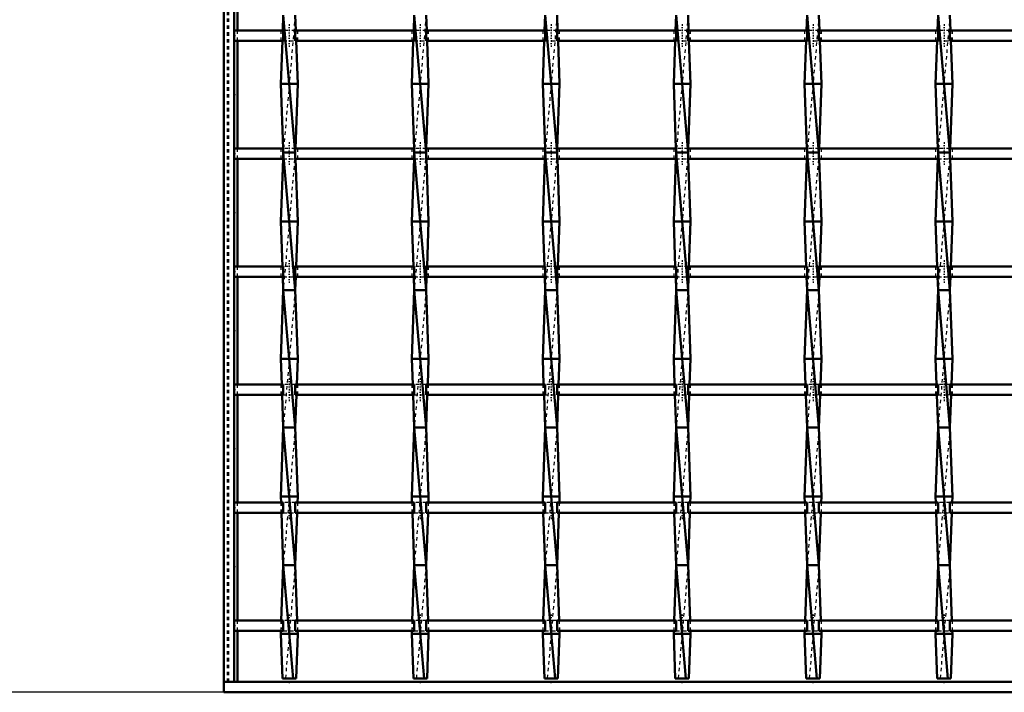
# Model space of a CAD drawing. Header units: millimetres. Extents: x -746 to 532, y -500 to 878.
# Tile 2 of 16: x -459 to -173, y -500 to -304. Entities that reach past the tile are written whole.
import ezdxf

# ---------------------------------------------------------------- set-up
doc = ezdxf.new("R2010")
doc.units = ezdxf.units.MM
doc.linetypes.add('Center', pattern=[1.5, 0.45, -0.5, 0.05, -0.5])
doc.linetypes.add('Dashed', pattern=[2, 1, -1])
for name, color, linetype, lineweight in [('2d ConnectionPoints', 7, 'Continuous', 50), ('AM_0', 7, 'Continuous', 50), ('AM_5', 3, 'Continuous', 25), ('AM_7', 7, 'Center', 25), ('AM_9', 6, 'Dashed', 25)]:
    doc.layers.add(name, color=color, linetype=linetype, lineweight=lineweight)
doc.dimstyles.new('ISO-25', dxfattribs={"dimtxt": 2.5, "dimasz": 2.5, "dimexe": 1.25, "dimexo": 0.625, "dimtad": 1, "dimtxsty": 'Standard', "dimcen": 2.5, "dimadec": 0, "dimazin": 0, "dimtfac": 1, "dimtmove": 0, "dimatfit": 3, "dimfxl": 1, "dimarcsym": 0})

# ---------------------------------------------------------------- blocks, each defined once
blk = doc.blocks.new('2_znjogs71mm8ibm2pvba9pefrq________0_in_LSSP3303438311800100035010_4')
at = {"layer": 'AM_0'}
for p, q in [((-400, -497), (-400, -500)), ((400, -497), (-400, -497)), ((400, -500), (-400, -500))]:
    blk.add_line(p, q, dxfattribs=at)
blk = doc.blocks.new('3_4maxazw16t17avtfgti5atest________0_in_LSSP3303438311800100035010_4')
at = {"layer": 'AM_0'}
for p, q in [((-382.73, -303), (-382.89, -307.47)), ((-382.73, -303), (-379.27, -343)), ((-379.27, -303), (-379.11, -307.47)), ((-383, -310.47), (-383.45, -323)), ((-379, -310.47), (-378.55, -323)), ((-383.45, -323), (-382.78, -341.8)), ((-378.55, -323), (-383.45, -323)), ((-378.55, -323), (-379.22, -341.8)), ((-379.27, -343), (-382.73, -343)), ((-382.73, -343), (-379.27, -383)), ((-382.8, -344.8), (-383.45, -363)), ((-379.2, -344.8), (-378.55, -363)), ((-383.45, -363), (-382.98, -376.13)), ((-378.55, -363), (-383.45, -363)), ((-378.55, -363), (-379.02, -376.13)), ((-382.87, -379.13), (-382.73, -383)), ((-379.13, -379.13), (-379.27, -383)), ((-382.73, -383), (-383.45, -403)), ((-382.73, -383), (-379.27, -423)), ((-379.27, -383), (-382.73, -383)), ((-379.27, -383), (-378.55, -403)), ((-383.45, -403), (-383.18, -410.46)), ((-378.55, -403), (-383.45, -403)), ((-378.55, -403), (-378.82, -410.46)), ((-383.07, -413.46), (-382.73, -423)), ((-378.93, -413.46), (-379.27, -423)), ((-382.73, -423), (-383.45, -443)), ((-382.73, -423), (-379.27, -463)), ((-379.27, -423), (-382.73, -423)), ((-379.27, -423), (-378.55, -443)), ((-378.55, -443), (-383.45, -443)), ((-383.45, -443), (-383.39, -444.79)), ((-378.55, -443), (-378.61, -444.79)), ((-383.28, -447.79), (-382.73, -463)), ((-378.72, -447.79), (-379.27, -463)), ((-382.73, -463), (-383.31, -479.12)), ((-382.73, -463), (-379.87, -496)), ((-379.27, -463), (-382.73, -463)), ((-379.27, -463), (-378.69, -479.12)), ((-383.42, -482.12), (-383.45, -483)), ((-383.45, -483), (-382.98, -496)), ((-378.55, -483), (-383.45, -483)), ((-378.55, -483), (-379.02, -496)), ((-378.58, -482.12), (-378.55, -483)), ((-382.98, -496), (-379.02, -496))]:
    blk.add_line(p, q, dxfattribs=at)
at = {"layer": 'AM_9'}
for p, q in [((-379.27, -303), (-382.73, -343)), ((-382.89, -307.47), (-383, -310.47)), ((-379.11, -307.47), (-379, -310.47)), ((-382.73, -343), (-382.8, -344.8)), ((-382.78, -341.8), (-382.73, -343)), ((-379.27, -343), (-382.73, -383)), ((-379.22, -341.8), (-379.27, -343)), ((-379.27, -343), (-379.2, -344.8)), ((-382.98, -376.13), (-382.87, -379.13)), ((-379.02, -376.13), (-379.13, -379.13)), ((-379.27, -383), (-382.73, -423)), ((-383.18, -410.46), (-383.07, -413.46)), ((-378.82, -410.46), (-378.93, -413.46)), ((-379.27, -423), (-382.73, -463)), ((-383.39, -444.79), (-383.28, -447.79)), ((-378.61, -444.79), (-378.72, -447.79)), ((-379.27, -463), (-382.13, -496)), ((-383.31, -479.12), (-383.42, -482.12)), ((-378.69, -479.12), (-378.58, -482.12))]:
    blk.add_line(p, q, dxfattribs=at)
blk = doc.blocks.new('4_rbjl0wr17kaa6dvckaj0c10wu________0_in_LSSP3303438311800100035010_4')
at = {"layer": 'AM_0'}
for p, q in [((-344.63, -303), (-344.79, -307.47)), ((-344.63, -303), (-341.17, -343)), ((-341.17, -303), (-341.01, -307.47)), ((-344.9, -310.47), (-345.35, -323)), ((-340.9, -310.47), (-340.45, -323)), ((-345.35, -323), (-344.68, -341.8)), ((-340.45, -323), (-345.35, -323)), ((-340.45, -323), (-341.12, -341.8)), ((-341.17, -343), (-344.63, -343)), ((-344.63, -343), (-341.17, -383)), ((-344.7, -344.8), (-345.35, -363)), ((-341.1, -344.8), (-340.45, -363)), ((-340.45, -363), (-345.35, -363)), ((-345.35, -363), (-344.88, -376.13)), ((-340.45, -363), (-340.92, -376.13)), ((-344.77, -379.13), (-344.63, -383)), ((-341.03, -379.13), (-341.17, -383)), ((-344.63, -383), (-345.35, -403)), ((-341.17, -383), (-344.63, -383)), ((-344.63, -383), (-341.17, -423)), ((-341.17, -383), (-340.45, -403)), ((-340.45, -403), (-345.35, -403)), ((-345.35, -403), (-345.08, -410.46)), ((-340.45, -403), (-340.72, -410.46)), ((-344.97, -413.46), (-344.63, -423)), ((-340.83, -413.46), (-341.17, -423)), ((-344.63, -423), (-345.35, -443)), ((-344.63, -423), (-341.17, -463)), ((-341.17, -423), (-344.63, -423)), ((-341.17, -423), (-340.45, -443)), ((-340.45, -443), (-345.35, -443)), ((-345.35, -443), (-345.29, -444.79)), ((-340.45, -443), (-340.51, -444.79)), ((-345.18, -447.79), (-344.63, -463)), ((-340.62, -447.79), (-341.17, -463)), ((-344.63, -463), (-345.21, -479.12)), ((-344.63, -463), (-341.77, -496)), ((-341.17, -463), (-344.63, -463)), ((-341.17, -463), (-340.59, -479.12)), ((-345.32, -482.12), (-345.35, -483)), ((-345.35, -483), (-344.88, -496)), ((-340.45, -483), (-345.35, -483)), ((-340.45, -483), (-340.92, -496)), ((-340.48, -482.12), (-340.45, -483)), ((-344.88, -496), (-340.92, -496))]:
    blk.add_line(p, q, dxfattribs=at)
at = {"layer": 'AM_9'}
for p, q in [((-341.17, -303), (-344.63, -343)), ((-344.79, -307.47), (-344.9, -310.47)), ((-341.01, -307.47), (-340.9, -310.47)), ((-344.63, -343), (-344.7, -344.8)), ((-344.68, -341.8), (-344.63, -343)), ((-341.17, -343), (-344.63, -383)), ((-341.12, -341.8), (-341.17, -343)), ((-341.17, -343), (-341.1, -344.8)), ((-344.88, -376.13), (-344.77, -379.13)), ((-340.92, -376.13), (-341.03, -379.13)), ((-341.17, -383), (-344.63, -423)), ((-345.08, -410.46), (-344.97, -413.46)), ((-340.72, -410.46), (-340.83, -413.46)), ((-341.17, -423), (-344.63, -463)), ((-345.29, -444.79), (-345.18, -447.79)), ((-340.51, -444.79), (-340.62, -447.79)), ((-341.17, -463), (-344.03, -496)), ((-345.21, -479.12), (-345.32, -482.12)), ((-340.59, -479.12), (-340.48, -482.12))]:
    blk.add_line(p, q, dxfattribs=at)
blk = doc.blocks.new('5_8pvugsjlzgpa7neo1gkf3j3hc________0_in_LSSP3303438311800100035010_4')
at = {"layer": 'AM_0'}
for p, q in [((-306.53, -303), (-306.69, -307.47)), ((-306.53, -303), (-303.07, -343)), ((-303.07, -303), (-302.91, -307.47)), ((-306.8, -310.47), (-307.25, -323)), ((-302.8, -310.47), (-302.35, -323)), ((-307.25, -323), (-306.58, -341.8)), ((-302.35, -323), (-307.25, -323)), ((-302.35, -323), (-303.02, -341.8)), ((-306.53, -343), (-303.07, -383)), ((-303.07, -343), (-306.53, -343)), ((-306.6, -344.8), (-307.25, -363)), ((-303, -344.8), (-302.35, -363)), ((-307.25, -363), (-306.78, -376.13)), ((-302.35, -363), (-307.25, -363)), ((-302.35, -363), (-302.82, -376.13)), ((-306.67, -379.13), (-306.53, -383)), ((-302.93, -379.13), (-303.07, -383)), ((-306.53, -383), (-307.25, -403)), ((-306.53, -383), (-303.07, -423)), ((-303.07, -383), (-306.53, -383)), ((-303.07, -383), (-302.35, -403)), ((-307.25, -403), (-306.98, -410.46)), ((-302.35, -403), (-307.25, -403)), ((-302.35, -403), (-302.62, -410.46)), ((-306.87, -413.46), (-306.53, -423)), ((-302.73, -413.46), (-303.07, -423)), ((-306.53, -423), (-307.25, -443)), ((-306.53, -423), (-303.07, -463)), ((-303.07, -423), (-306.53, -423)), ((-303.07, -423), (-302.35, -443)), ((-302.35, -443), (-307.25, -443)), ((-307.25, -443), (-307.19, -444.79)), ((-302.35, -443), (-302.41, -444.79)), ((-307.08, -447.79), (-306.53, -463)), ((-302.52, -447.79), (-303.07, -463)), ((-306.53, -463), (-307.11, -479.12)), ((-306.53, -463), (-303.67, -496)), ((-303.07, -463), (-306.53, -463)), ((-303.07, -463), (-302.49, -479.12)), ((-307.22, -482.12), (-307.25, -483)), ((-302.35, -483), (-307.25, -483)), ((-307.25, -483), (-306.78, -496)), ((-302.35, -483), (-302.82, -496)), ((-302.38, -482.12), (-302.35, -483)), ((-306.78, -496), (-302.82, -496))]:
    blk.add_line(p, q, dxfattribs=at)
at = {"layer": 'AM_9'}
for p, q in [((-303.07, -303), (-306.53, -343)), ((-306.69, -307.47), (-306.8, -310.47)), ((-302.91, -307.47), (-302.8, -310.47)), ((-306.53, -343), (-306.6, -344.8)), ((-306.58, -341.8), (-306.53, -343)), ((-303.07, -343), (-306.53, -383)), ((-303.02, -341.8), (-303.07, -343)), ((-303.07, -343), (-303, -344.8)), ((-306.78, -376.13), (-306.67, -379.13)), ((-302.82, -376.13), (-302.93, -379.13)), ((-303.07, -383), (-306.53, -423)), ((-306.98, -410.46), (-306.87, -413.46)), ((-302.62, -410.46), (-302.73, -413.46)), ((-303.07, -423), (-306.53, -463)), ((-307.19, -444.79), (-307.08, -447.79)), ((-302.41, -444.79), (-302.52, -447.79)), ((-303.07, -463), (-305.93, -496)), ((-307.11, -479.12), (-307.22, -482.12)), ((-302.49, -479.12), (-302.38, -482.12))]:
    blk.add_line(p, q, dxfattribs=at)
blk = doc.blocks.new('6_84r878v4pxn9lxi6k75sprvkc________0_in_LSSP3303438311800100035010_4')
at = {"layer": 'AM_0'}
for p, q in [((-268.43, -303), (-268.59, -307.47)), ((-268.43, -303), (-264.97, -343)), ((-264.97, -303), (-264.81, -307.47)), ((-268.7, -310.47), (-269.15, -323)), ((-264.7, -310.47), (-264.25, -323)), ((-264.25, -323), (-269.15, -323)), ((-269.15, -323), (-268.48, -341.8)), ((-264.25, -323), (-264.92, -341.8)), ((-268.43, -343), (-264.97, -383)), ((-264.97, -343), (-268.43, -343)), ((-268.5, -344.8), (-269.15, -363)), ((-264.9, -344.8), (-264.25, -363)), ((-264.25, -363), (-269.15, -363)), ((-269.15, -363), (-268.68, -376.13)), ((-264.25, -363), (-264.72, -376.13)), ((-268.57, -379.13), (-268.43, -383)), ((-264.83, -379.13), (-264.97, -383)), ((-268.43, -383), (-269.15, -403)), ((-264.97, -383), (-268.43, -383)), ((-268.43, -383), (-264.97, -423)), ((-264.97, -383), (-264.25, -403)), ((-269.15, -403), (-268.88, -410.46)), ((-264.25, -403), (-269.15, -403)), ((-264.25, -403), (-264.52, -410.46)), ((-268.77, -413.46), (-268.43, -423)), ((-264.63, -413.46), (-264.97, -423)), ((-268.43, -423), (-269.15, -443)), ((-268.43, -423), (-264.97, -463)), ((-264.97, -423), (-268.43, -423)), ((-264.97, -423), (-264.25, -443)), ((-269.15, -443), (-269.09, -444.79)), ((-264.25, -443), (-269.15, -443)), ((-264.25, -443), (-264.31, -444.79)), ((-268.98, -447.79), (-268.43, -463)), ((-264.42, -447.79), (-264.97, -463)), ((-268.43, -463), (-269.01, -479.12)), ((-268.43, -463), (-265.57, -496)), ((-264.97, -463), (-268.43, -463)), ((-264.97, -463), (-264.39, -479.12)), ((-269.12, -482.12), (-269.15, -483)), ((-269.15, -483), (-268.68, -496)), ((-264.25, -483), (-269.15, -483)), ((-264.25, -483), (-264.72, -496)), ((-264.28, -482.12), (-264.25, -483)), ((-268.68, -496), (-264.72, -496))]:
    blk.add_line(p, q, dxfattribs=at)
at = {"layer": 'AM_9'}
for p, q in [((-264.97, -303), (-268.43, -343)), ((-268.59, -307.47), (-268.7, -310.47)), ((-264.81, -307.47), (-264.7, -310.47)), ((-268.43, -343), (-268.5, -344.8)), ((-268.48, -341.8), (-268.43, -343)), ((-264.97, -343), (-268.43, -383)), ((-264.92, -341.8), (-264.97, -343)), ((-264.97, -343), (-264.9, -344.8)), ((-268.68, -376.13), (-268.57, -379.13)), ((-264.72, -376.13), (-264.83, -379.13)), ((-264.97, -383), (-268.43, -423)), ((-268.88, -410.46), (-268.77, -413.46)), ((-264.52, -410.46), (-264.63, -413.46)), ((-264.97, -423), (-268.43, -463)), ((-269.09, -444.79), (-268.98, -447.79)), ((-264.31, -444.79), (-264.42, -447.79)), ((-264.97, -463), (-267.83, -496)), ((-269.01, -479.12), (-269.12, -482.12)), ((-264.39, -479.12), (-264.28, -482.12))]:
    blk.add_line(p, q, dxfattribs=at)
blk = doc.blocks.new('7_cqxp3w5ampxo8p1fd8pwsgtrg________0_in_LSSP3303438311800100035010_4')
at = {"layer": 'AM_0'}
for p, q in [((-230.33, -303), (-230.49, -307.47)), ((-230.33, -303), (-226.87, -343)), ((-226.87, -303), (-226.71, -307.47)), ((-230.6, -310.47), (-231.05, -323)), ((-226.6, -310.47), (-226.15, -323)), ((-231.05, -323), (-230.38, -341.8)), ((-226.15, -323), (-231.05, -323)), ((-226.15, -323), (-226.82, -341.8)), ((-230.33, -343), (-226.87, -383)), ((-226.87, -343), (-230.33, -343)), ((-230.4, -344.8), (-231.05, -363)), ((-226.8, -344.8), (-226.15, -363)), ((-226.15, -363), (-231.05, -363)), ((-231.05, -363), (-230.58, -376.13)), ((-226.15, -363), (-226.62, -376.13)), ((-230.47, -379.13), (-230.33, -383)), ((-226.73, -379.13), (-226.87, -383)), ((-230.33, -383), (-231.05, -403)), ((-226.87, -383), (-230.33, -383)), ((-230.33, -383), (-226.87, -423)), ((-226.87, -383), (-226.15, -403)), ((-231.05, -403), (-230.78, -410.46)), ((-226.15, -403), (-231.05, -403)), ((-226.15, -403), (-226.42, -410.46)), ((-230.67, -413.46), (-230.33, -423)), ((-226.53, -413.46), (-226.87, -423)), ((-230.33, -423), (-231.05, -443)), ((-230.33, -423), (-226.87, -463)), ((-226.87, -423), (-230.33, -423)), ((-226.87, -423), (-226.15, -443)), ((-231.05, -443), (-230.99, -444.79)), ((-226.15, -443), (-231.05, -443)), ((-226.15, -443), (-226.21, -444.79)), ((-230.88, -447.79), (-230.33, -463)), ((-226.32, -447.79), (-226.87, -463)), ((-230.33, -463), (-230.91, -479.12)), ((-230.33, -463), (-227.47, -496)), ((-226.87, -463), (-230.33, -463)), ((-226.87, -463), (-226.29, -479.12)), ((-231.02, -482.12), (-231.05, -483)), ((-231.05, -483), (-230.58, -496)), ((-226.15, -483), (-231.05, -483)), ((-226.15, -483), (-226.62, -496)), ((-226.18, -482.12), (-226.15, -483)), ((-230.58, -496), (-226.62, -496))]:
    blk.add_line(p, q, dxfattribs=at)
at = {"layer": 'AM_9'}
for p, q in [((-226.87, -303), (-230.33, -343)), ((-230.49, -307.47), (-230.6, -310.47)), ((-226.71, -307.47), (-226.6, -310.47)), ((-230.33, -343), (-230.4, -344.8)), ((-230.38, -341.8), (-230.33, -343)), ((-226.87, -343), (-230.33, -383)), ((-226.82, -341.8), (-226.87, -343)), ((-226.87, -343), (-226.8, -344.8)), ((-230.58, -376.13), (-230.47, -379.13)), ((-226.62, -376.13), (-226.73, -379.13)), ((-226.87, -383), (-230.33, -423)), ((-230.78, -410.46), (-230.67, -413.46)), ((-226.42, -410.46), (-226.53, -413.46)), ((-226.87, -423), (-230.33, -463)), ((-230.99, -444.79), (-230.88, -447.79)), ((-226.21, -444.79), (-226.32, -447.79)), ((-226.87, -463), (-229.73, -496)), ((-230.91, -479.12), (-231.02, -482.12)), ((-226.29, -479.12), (-226.18, -482.12))]:
    blk.add_line(p, q, dxfattribs=at)
blk = doc.blocks.new('8_94lwitbsdcjej4i8dfje3kjzy________0_in_LSSP3303438311800100035010_4')
at = {"layer": 'AM_0'}
for p, q in [((-192.23, -303), (-192.39, -307.47)), ((-192.23, -303), (-188.77, -343)), ((-188.77, -303), (-188.61, -307.47)), ((-192.5, -310.47), (-192.95, -323)), ((-188.5, -310.47), (-188.05, -323)), ((-188.05, -323), (-192.95, -323)), ((-192.95, -323), (-192.28, -341.8)), ((-188.05, -323), (-188.72, -341.8)), ((-188.77, -343), (-192.23, -343)), ((-192.23, -343), (-188.77, -383)), ((-192.3, -344.8), (-192.95, -363)), ((-188.7, -344.8), (-188.05, -363)), ((-192.95, -363), (-192.48, -376.13)), ((-188.05, -363), (-192.95, -363)), ((-188.05, -363), (-188.52, -376.13)), ((-192.37, -379.13), (-192.23, -383)), ((-188.63, -379.13), (-188.77, -383)), ((-192.23, -383), (-192.95, -403)), ((-188.77, -383), (-192.23, -383)), ((-192.23, -383), (-188.77, -423)), ((-188.77, -383), (-188.05, -403)), ((-188.05, -403), (-192.95, -403)), ((-192.95, -403), (-192.68, -410.46)), ((-188.05, -403), (-188.32, -410.46)), ((-192.57, -413.46), (-192.23, -423)), ((-188.43, -413.46), (-188.77, -423)), ((-192.23, -423), (-192.95, -443)), ((-192.23, -423), (-188.77, -463)), ((-188.77, -423), (-192.23, -423)), ((-188.77, -423), (-188.05, -443)), ((-192.95, -443), (-192.89, -444.79)), ((-188.05, -443), (-192.95, -443)), ((-188.05, -443), (-188.11, -444.79)), ((-192.78, -447.79), (-192.23, -463)), ((-188.22, -447.79), (-188.77, -463)), ((-192.23, -463), (-192.81, -479.12)), ((-192.23, -463), (-189.37, -496)), ((-188.77, -463), (-192.23, -463)), ((-188.77, -463), (-188.19, -479.12)), ((-192.92, -482.12), (-192.95, -483)), ((-192.95, -483), (-192.48, -496)), ((-188.05, -483), (-192.95, -483)), ((-188.05, -483), (-188.52, -496)), ((-188.08, -482.12), (-188.05, -483)), ((-192.48, -496), (-188.52, -496))]:
    blk.add_line(p, q, dxfattribs=at)
at = {"layer": 'AM_9'}
for p, q in [((-188.77, -303), (-192.23, -343)), ((-192.39, -307.47), (-192.5, -310.47)), ((-188.61, -307.47), (-188.5, -310.47)), ((-192.23, -343), (-192.3, -344.8)), ((-192.28, -341.8), (-192.23, -343)), ((-188.77, -343), (-192.23, -383)), ((-188.72, -341.8), (-188.77, -343)), ((-188.77, -343), (-188.7, -344.8)), ((-192.48, -376.13), (-192.37, -379.13)), ((-188.52, -376.13), (-188.63, -379.13)), ((-188.77, -383), (-192.23, -423)), ((-192.68, -410.46), (-192.57, -413.46)), ((-188.32, -410.46), (-188.43, -413.46)), ((-188.77, -423), (-192.23, -463)), ((-192.89, -444.79), (-192.78, -447.79)), ((-188.11, -444.79), (-188.22, -447.79)), ((-188.77, -463), (-191.63, -496)), ((-192.81, -479.12), (-192.92, -482.12)), ((-188.19, -479.12), (-188.08, -482.12))]:
    blk.add_line(p, q, dxfattribs=at)
blk = doc.blocks.new('25_n99qrd9zp8sihn7b8m37uuuad________0_in_LSSP3303438311800100035010_4')
at = {"layer": 'AM_0'}
for p, q in [((-382.73, -479.12), (-397, -479.12)), ((-397, -479.12), (-397, -482.12)), ((-382.73, -479.12), (-382.73, -482.12)), ((-344.63, -479.12), (-379.27, -479.12)), ((-379.27, -482.12), (-379.27, -479.12)), ((-344.63, -479.12), (-344.63, -482.12)), ((-306.53, -479.12), (-341.17, -479.12)), ((-341.17, -482.12), (-341.17, -479.12)), ((-306.53, -479.12), (-306.53, -482.12)), ((-268.43, -479.12), (-303.07, -479.12)), ((-303.07, -482.12), (-303.07, -479.12)), ((-268.43, -479.12), (-268.43, -482.12)), ((-230.33, -479.12), (-264.97, -479.12)), ((-264.97, -482.12), (-264.97, -479.12)), ((-230.33, -479.12), (-230.33, -482.12)), ((-226.87, -482.12), (-226.87, -479.12)), ((-192.23, -479.12), (-226.87, -479.12)), ((-192.23, -479.12), (-192.23, -482.12)), ((-154.13, -479.12), (-188.77, -479.12)), ((-188.77, -482.12), (-188.77, -479.12)), ((-382.73, -482.12), (-397, -482.12)), ((-344.63, -482.12), (-379.27, -482.12)), ((-306.53, -482.12), (-341.17, -482.12)), ((-268.43, -482.12), (-303.07, -482.12)), ((-230.33, -482.12), (-264.97, -482.12)), ((-192.23, -482.12), (-226.87, -482.12)), ((-154.13, -482.12), (-188.77, -482.12))]:
    blk.add_line(p, q, dxfattribs=at)
at = {"layer": 'AM_7'}
for p, q in [((-381, -477.32), (-381, -483.92)), ((-342.9, -477.32), (-342.9, -483.92)), ((-304.8, -477.32), (-304.8, -483.92)), ((-266.7, -477.32), (-266.7, -483.92)), ((-228.6, -477.32), (-228.6, -483.92)), ((-190.5, -477.32), (-190.5, -483.92))]:
    blk.add_line(p, q, dxfattribs=at)
at = {"layer": 'AM_9'}
for p, q in [((-383.45, -479.12), (-383.45, -482.12)), ((-379.27, -479.12), (-382.73, -479.12)), ((-378.55, -482.12), (-378.55, -479.12)), ((-345.35, -479.12), (-345.35, -482.12)), ((-341.17, -479.12), (-344.63, -479.12)), ((-340.45, -482.12), (-340.45, -479.12)), ((-307.25, -479.12), (-307.25, -482.12)), ((-303.07, -479.12), (-306.53, -479.12)), ((-302.35, -482.12), (-302.35, -479.12)), ((-269.15, -479.12), (-269.15, -482.12)), ((-264.97, -479.12), (-268.43, -479.12)), ((-264.25, -482.12), (-264.25, -479.12)), ((-231.05, -479.12), (-231.05, -482.12)), ((-226.87, -479.12), (-230.33, -479.12)), ((-226.15, -482.12), (-226.15, -479.12)), ((-192.95, -479.12), (-192.95, -482.12)), ((-188.77, -479.12), (-192.23, -479.12)), ((-188.05, -482.12), (-188.05, -479.12)), ((-382.73, -482.12), (-379.27, -482.12)), ((-344.63, -482.12), (-341.17, -482.12)), ((-306.53, -482.12), (-303.07, -482.12)), ((-268.43, -482.12), (-264.97, -482.12)), ((-230.33, -482.12), (-226.87, -482.12)), ((-192.23, -482.12), (-188.77, -482.12))]:
    blk.add_line(p, q, dxfattribs=at)
blk = doc.blocks.new('26_6x98uure29jdcimeuosia7r0a________0_in_LSSP3303438311800100035010_4')
at = {"layer": 'AM_0'}
for p, q in [((-382.73, -444.79), (-397, -444.79)), ((-397, -444.79), (-397, -447.79)), ((-382.73, -444.79), (-382.73, -447.79)), ((-344.63, -444.79), (-379.27, -444.79)), ((-379.27, -447.79), (-379.27, -444.79)), ((-344.63, -444.79), (-344.63, -447.79)), ((-306.53, -444.79), (-341.17, -444.79)), ((-341.17, -447.79), (-341.17, -444.79)), ((-306.53, -444.79), (-306.53, -447.79)), ((-303.07, -447.79), (-303.07, -444.79)), ((-268.43, -444.79), (-303.07, -444.79)), ((-268.43, -444.79), (-268.43, -447.79)), ((-264.97, -447.79), (-264.97, -444.79)), ((-230.33, -444.79), (-264.97, -444.79)), ((-230.33, -444.79), (-230.33, -447.79)), ((-226.87, -447.79), (-226.87, -444.79)), ((-192.23, -444.79), (-226.87, -444.79)), ((-192.23, -444.79), (-192.23, -447.79)), ((-154.13, -444.79), (-188.77, -444.79)), ((-188.77, -447.79), (-188.77, -444.79)), ((-382.73, -447.79), (-397, -447.79)), ((-344.63, -447.79), (-379.27, -447.79)), ((-306.53, -447.79), (-341.17, -447.79)), ((-268.43, -447.79), (-303.07, -447.79)), ((-230.33, -447.79), (-264.97, -447.79)), ((-192.23, -447.79), (-226.87, -447.79)), ((-154.13, -447.79), (-188.77, -447.79))]:
    blk.add_line(p, q, dxfattribs=at)
at = {"layer": 'AM_7'}
for p, q in [((-381, -442.99), (-381, -449.59)), ((-342.9, -442.99), (-342.9, -449.59)), ((-304.8, -442.99), (-304.8, -449.59)), ((-266.7, -442.99), (-266.7, -449.59)), ((-228.6, -442.99), (-228.6, -449.59)), ((-190.5, -442.99), (-190.5, -449.59))]:
    blk.add_line(p, q, dxfattribs=at)
at = {"layer": 'AM_9'}
for p, q in [((-383.45, -444.79), (-383.45, -447.79)), ((-379.27, -444.79), (-382.73, -444.79)), ((-378.55, -447.79), (-378.55, -444.79)), ((-345.35, -444.79), (-345.35, -447.79)), ((-341.17, -444.79), (-344.63, -444.79)), ((-340.45, -447.79), (-340.45, -444.79)), ((-307.25, -444.79), (-307.25, -447.79)), ((-303.07, -444.79), (-306.53, -444.79)), ((-302.35, -447.79), (-302.35, -444.79)), ((-269.15, -444.79), (-269.15, -447.79)), ((-264.97, -444.79), (-268.43, -444.79)), ((-264.25, -447.79), (-264.25, -444.79)), ((-231.05, -444.79), (-231.05, -447.79)), ((-226.87, -444.79), (-230.33, -444.79)), ((-226.15, -447.79), (-226.15, -444.79)), ((-192.95, -444.79), (-192.95, -447.79)), ((-188.77, -444.79), (-192.23, -444.79)), ((-188.05, -447.79), (-188.05, -444.79)), ((-382.73, -447.79), (-379.27, -447.79)), ((-344.63, -447.79), (-341.17, -447.79)), ((-306.53, -447.79), (-303.07, -447.79)), ((-268.43, -447.79), (-264.97, -447.79)), ((-230.33, -447.79), (-226.87, -447.79)), ((-192.23, -447.79), (-188.77, -447.79))]:
    blk.add_line(p, q, dxfattribs=at)
blk = doc.blocks.new('27_eb775ypbq9q63y9sbn2hmjrra________0_in_LSSP3303438311800100035010_4')
at = {"layer": 'AM_0'}
for p, q in [((-382.73, -410.46), (-397, -410.46)), ((-397, -410.46), (-397, -413.46)), ((-382.73, -410.46), (-382.73, -413.46)), ((-344.63, -410.46), (-379.27, -410.46)), ((-379.27, -413.46), (-379.27, -410.46)), ((-344.63, -410.46), (-344.63, -413.46)), ((-341.17, -413.46), (-341.17, -410.46)), ((-306.53, -410.46), (-341.17, -410.46)), ((-306.53, -410.46), (-306.53, -413.46)), ((-268.43, -410.46), (-303.07, -410.46)), ((-303.07, -413.46), (-303.07, -410.46)), ((-268.43, -410.46), (-268.43, -413.46)), ((-230.33, -410.46), (-264.97, -410.46)), ((-264.97, -413.46), (-264.97, -410.46)), ((-230.33, -410.46), (-230.33, -413.46)), ((-226.87, -413.46), (-226.87, -410.46)), ((-192.23, -410.46), (-226.87, -410.46)), ((-192.23, -410.46), (-192.23, -413.46)), ((-188.77, -413.46), (-188.77, -410.46)), ((-154.13, -410.46), (-188.77, -410.46)), ((-382.73, -413.46), (-397, -413.46)), ((-344.63, -413.46), (-379.27, -413.46)), ((-306.53, -413.46), (-341.17, -413.46)), ((-268.43, -413.46), (-303.07, -413.46)), ((-230.33, -413.46), (-264.97, -413.46)), ((-192.23, -413.46), (-226.87, -413.46)), ((-154.13, -413.46), (-188.77, -413.46))]:
    blk.add_line(p, q, dxfattribs=at)
at = {"layer": 'AM_7'}
for p, q in [((-381, -408.66), (-381, -415.26)), ((-342.9, -408.66), (-342.9, -415.26)), ((-304.8, -408.66), (-304.8, -415.26)), ((-266.7, -408.66), (-266.7, -415.26)), ((-228.6, -408.66), (-228.6, -415.26)), ((-190.5, -408.66), (-190.5, -415.26))]:
    blk.add_line(p, q, dxfattribs=at)
at = {"layer": 'AM_9'}
for p, q in [((-383.45, -410.46), (-383.45, -413.46)), ((-379.27, -410.46), (-382.73, -410.46)), ((-378.55, -413.46), (-378.55, -410.46)), ((-345.35, -410.46), (-345.35, -413.46)), ((-341.17, -410.46), (-344.63, -410.46)), ((-340.45, -413.46), (-340.45, -410.46)), ((-307.25, -410.46), (-307.25, -413.46)), ((-303.07, -410.46), (-306.53, -410.46)), ((-302.35, -413.46), (-302.35, -410.46)), ((-269.15, -410.46), (-269.15, -413.46)), ((-264.97, -410.46), (-268.43, -410.46)), ((-264.25, -413.46), (-264.25, -410.46)), ((-231.05, -410.46), (-231.05, -413.46)), ((-226.87, -410.46), (-230.33, -410.46)), ((-226.15, -413.46), (-226.15, -410.46)), ((-192.95, -410.46), (-192.95, -413.46)), ((-188.77, -410.46), (-192.23, -410.46)), ((-188.05, -413.46), (-188.05, -410.46)), ((-382.73, -413.46), (-379.27, -413.46)), ((-344.63, -413.46), (-341.17, -413.46)), ((-306.53, -413.46), (-303.07, -413.46)), ((-268.43, -413.46), (-264.97, -413.46)), ((-230.33, -413.46), (-226.87, -413.46)), ((-192.23, -413.46), (-188.77, -413.46))]:
    blk.add_line(p, q, dxfattribs=at)
blk = doc.blocks.new('28_zfcg1jxd0k5znb98s71lysdrg________0_in_LSSP3303438311800100035010_4')
at = {"layer": 'AM_0'}
for p, q in [((-382.73, -376.13), (-397, -376.13)), ((-397, -376.13), (-397, -379.13)), ((-382.73, -376.13), (-382.73, -379.13)), ((-344.63, -376.13), (-379.27, -376.13)), ((-379.27, -379.13), (-379.27, -376.13)), ((-344.63, -376.13), (-344.63, -379.13)), ((-341.17, -379.13), (-341.17, -376.13)), ((-306.53, -376.13), (-341.17, -376.13)), ((-306.53, -376.13), (-306.53, -379.13)), ((-268.43, -376.13), (-303.07, -376.13)), ((-303.07, -379.13), (-303.07, -376.13)), ((-268.43, -376.13), (-268.43, -379.13)), ((-230.33, -376.13), (-264.97, -376.13)), ((-264.97, -379.13), (-264.97, -376.13)), ((-230.33, -376.13), (-230.33, -379.13)), ((-226.87, -379.13), (-226.87, -376.13)), ((-192.23, -376.13), (-226.87, -376.13)), ((-192.23, -376.13), (-192.23, -379.13)), ((-188.77, -379.13), (-188.77, -376.13)), ((-154.13, -376.13), (-188.77, -376.13)), ((-382.73, -379.13), (-397, -379.13)), ((-344.63, -379.13), (-379.27, -379.13)), ((-306.53, -379.13), (-341.17, -379.13)), ((-268.43, -379.13), (-303.07, -379.13)), ((-230.33, -379.13), (-264.97, -379.13)), ((-192.23, -379.13), (-226.87, -379.13)), ((-154.13, -379.13), (-188.77, -379.13))]:
    blk.add_line(p, q, dxfattribs=at)
at = {"layer": 'AM_7'}
for p, q in [((-381, -374.33), (-381, -380.93)), ((-342.9, -374.33), (-342.9, -380.93)), ((-304.8, -374.33), (-304.8, -380.93)), ((-266.7, -374.33), (-266.7, -380.93)), ((-228.6, -374.33), (-228.6, -380.93)), ((-190.5, -374.33), (-190.5, -380.93))]:
    blk.add_line(p, q, dxfattribs=at)
at = {"layer": 'AM_9'}
for p, q in [((-383.45, -376.13), (-383.45, -379.13)), ((-379.27, -376.13), (-382.73, -376.13)), ((-378.55, -379.13), (-378.55, -376.13)), ((-345.35, -376.13), (-345.35, -379.13)), ((-341.17, -376.13), (-344.63, -376.13)), ((-340.45, -379.13), (-340.45, -376.13)), ((-307.25, -376.13), (-307.25, -379.13)), ((-303.07, -376.13), (-306.53, -376.13)), ((-302.35, -379.13), (-302.35, -376.13)), ((-269.15, -376.13), (-269.15, -379.13)), ((-264.97, -376.13), (-268.43, -376.13)), ((-264.25, -379.13), (-264.25, -376.13)), ((-231.05, -376.13), (-231.05, -379.13)), ((-226.87, -376.13), (-230.33, -376.13)), ((-226.15, -379.13), (-226.15, -376.13)), ((-192.95, -376.13), (-192.95, -379.13)), ((-188.77, -376.13), (-192.23, -376.13)), ((-188.05, -379.13), (-188.05, -376.13)), ((-382.73, -379.13), (-379.27, -379.13)), ((-344.63, -379.13), (-341.17, -379.13)), ((-306.53, -379.13), (-303.07, -379.13)), ((-268.43, -379.13), (-264.97, -379.13)), ((-230.33, -379.13), (-226.87, -379.13)), ((-192.23, -379.13), (-188.77, -379.13))]:
    blk.add_line(p, q, dxfattribs=at)
blk = doc.blocks.new('29_9mjkksz2zpbjwh2qx80ifonpn________0_in_LSSP3303438311800100035010_4')
at = {"layer": 'AM_0'}
for p, q in [((-382.73, -341.8), (-397, -341.8)), ((-397, -341.8), (-397, -344.8)), ((-382.73, -341.8), (-382.73, -344.8)), ((-344.63, -341.8), (-379.27, -341.8)), ((-379.27, -344.8), (-379.27, -341.8)), ((-344.63, -341.8), (-344.63, -344.8)), ((-341.17, -344.8), (-341.17, -341.8)), ((-306.53, -341.8), (-341.17, -341.8)), ((-306.53, -341.8), (-306.53, -344.8)), ((-268.43, -341.8), (-303.07, -341.8)), ((-303.07, -344.8), (-303.07, -341.8)), ((-268.43, -341.8), (-268.43, -344.8)), ((-264.97, -344.8), (-264.97, -341.8)), ((-230.33, -341.8), (-264.97, -341.8)), ((-230.33, -341.8), (-230.33, -344.8)), ((-226.87, -344.8), (-226.87, -341.8)), ((-192.23, -341.8), (-226.87, -341.8)), ((-192.23, -341.8), (-192.23, -344.8)), ((-188.77, -344.8), (-188.77, -341.8)), ((-154.13, -341.8), (-188.77, -341.8)), ((-382.73, -344.8), (-397, -344.8)), ((-344.63, -344.8), (-379.27, -344.8)), ((-306.53, -344.8), (-341.17, -344.8)), ((-268.43, -344.8), (-303.07, -344.8)), ((-230.33, -344.8), (-264.97, -344.8)), ((-192.23, -344.8), (-226.87, -344.8)), ((-154.13, -344.8), (-188.77, -344.8))]:
    blk.add_line(p, q, dxfattribs=at)
at = {"layer": 'AM_7'}
for p, q in [((-381, -340), (-381, -346.6)), ((-342.9, -340), (-342.9, -346.6)), ((-304.8, -340), (-304.8, -346.6)), ((-266.7, -340), (-266.7, -346.6)), ((-228.6, -340), (-228.6, -346.6)), ((-190.5, -340), (-190.5, -346.6))]:
    blk.add_line(p, q, dxfattribs=at)
at = {"layer": 'AM_9'}
for p, q in [((-383.45, -341.8), (-383.45, -344.8)), ((-379.27, -341.8), (-382.73, -341.8)), ((-378.55, -344.8), (-378.55, -341.8)), ((-345.35, -341.8), (-345.35, -344.8)), ((-341.17, -341.8), (-344.63, -341.8)), ((-340.45, -344.8), (-340.45, -341.8)), ((-307.25, -341.8), (-307.25, -344.8)), ((-303.07, -341.8), (-306.53, -341.8)), ((-302.35, -344.8), (-302.35, -341.8)), ((-269.15, -341.8), (-269.15, -344.8)), ((-264.97, -341.8), (-268.43, -341.8)), ((-264.25, -344.8), (-264.25, -341.8)), ((-231.05, -341.8), (-231.05, -344.8)), ((-226.87, -341.8), (-230.33, -341.8)), ((-226.15, -344.8), (-226.15, -341.8)), ((-192.95, -341.8), (-192.95, -344.8)), ((-188.77, -341.8), (-192.23, -341.8)), ((-188.05, -344.8), (-188.05, -341.8)), ((-382.73, -344.8), (-379.27, -344.8)), ((-344.63, -344.8), (-341.17, -344.8)), ((-306.53, -344.8), (-303.07, -344.8)), ((-268.43, -344.8), (-264.97, -344.8)), ((-230.33, -344.8), (-226.87, -344.8)), ((-192.23, -344.8), (-188.77, -344.8))]:
    blk.add_line(p, q, dxfattribs=at)
blk = doc.blocks.new('30_8vhqhfazxkxc7s47vtyum0ati________0_in_LSSP3303438311800100035010_4')
at = {"layer": 'AM_0'}
for p, q in [((-382.73, -307.47), (-397, -307.47)), ((-397, -307.47), (-397, -310.47)), ((-382.73, -307.47), (-382.73, -310.47)), ((-344.63, -307.47), (-379.27, -307.47)), ((-379.27, -310.47), (-379.27, -307.47)), ((-344.63, -307.47), (-344.63, -310.47)), ((-341.17, -310.47), (-341.17, -307.47)), ((-306.53, -307.47), (-341.17, -307.47)), ((-306.53, -307.47), (-306.53, -310.47)), ((-268.43, -307.47), (-303.07, -307.47)), ((-303.07, -310.47), (-303.07, -307.47)), ((-268.43, -307.47), (-268.43, -310.47)), ((-230.33, -307.47), (-264.97, -307.47)), ((-264.97, -310.47), (-264.97, -307.47)), ((-230.33, -307.47), (-230.33, -310.47)), ((-226.87, -310.47), (-226.87, -307.47)), ((-192.23, -307.47), (-226.87, -307.47)), ((-192.23, -307.47), (-192.23, -310.47)), ((-188.77, -310.47), (-188.77, -307.47)), ((-154.13, -307.47), (-188.77, -307.47)), ((-382.73, -310.47), (-397, -310.47)), ((-344.63, -310.47), (-379.27, -310.47)), ((-306.53, -310.47), (-341.17, -310.47)), ((-268.43, -310.47), (-303.07, -310.47)), ((-230.33, -310.47), (-264.97, -310.47)), ((-192.23, -310.47), (-226.87, -310.47)), ((-154.13, -310.47), (-188.77, -310.47))]:
    blk.add_line(p, q, dxfattribs=at)
at = {"layer": 'AM_7'}
for p, q in [((-381, -305.67), (-381, -312.27)), ((-342.9, -305.67), (-342.9, -312.27)), ((-304.8, -305.67), (-304.8, -312.27)), ((-266.7, -305.67), (-266.7, -312.27)), ((-228.6, -305.67), (-228.6, -312.27)), ((-190.5, -305.67), (-190.5, -312.27))]:
    blk.add_line(p, q, dxfattribs=at)
at = {"layer": 'AM_9'}
for p, q in [((-383.45, -307.47), (-383.45, -310.47)), ((-379.27, -307.47), (-382.73, -307.47)), ((-378.55, -310.47), (-378.55, -307.47)), ((-345.35, -307.47), (-345.35, -310.47)), ((-341.17, -307.47), (-344.63, -307.47)), ((-340.45, -310.47), (-340.45, -307.47)), ((-307.25, -307.47), (-307.25, -310.47)), ((-303.07, -307.47), (-306.53, -307.47)), ((-302.35, -310.47), (-302.35, -307.47)), ((-269.15, -307.47), (-269.15, -310.47)), ((-264.97, -307.47), (-268.43, -307.47)), ((-264.25, -310.47), (-264.25, -307.47)), ((-231.05, -307.47), (-231.05, -310.47)), ((-226.87, -307.47), (-230.33, -307.47)), ((-226.15, -310.47), (-226.15, -307.47)), ((-192.95, -307.47), (-192.95, -310.47)), ((-188.77, -307.47), (-192.23, -307.47)), ((-188.05, -310.47), (-188.05, -307.47)), ((-382.73, -310.47), (-379.27, -310.47)), ((-344.63, -310.47), (-341.17, -310.47)), ((-306.53, -310.47), (-303.07, -310.47)), ((-268.43, -310.47), (-264.97, -310.47)), ((-230.33, -310.47), (-226.87, -310.47)), ((-192.23, -310.47), (-188.77, -310.47))]:
    blk.add_line(p, q, dxfattribs=at)
blk = doc.blocks.new('54_bxed6lg95zqram2vyb1navuif________0_in_LSSP3303438311800100035010_4')
at = {"layer": 'AM_0'}
for p, q in [((-400, -497), (-400, 497)), ((-397, -497), (-397, 497)), ((-396.05, -307.47), (-396.05, -276.14)), ((-396.05, -341.8), (-396.05, -310.47)), ((-396.05, -376.13), (-396.05, -344.8)), ((-396.05, -410.46), (-396.05, -379.13)), ((-396.05, -444.79), (-396.05, -413.46)), ((-396.05, -479.12), (-396.05, -447.79)), ((-396.05, -497), (-396.05, -482.12)), ((-397, -497), (-400, -497))]:
    blk.add_line(p, q, dxfattribs=at)
at = {"layer": 'AM_9'}
for p, q in [((-398.99, -497), (-398.99, 497)), ((-398.55, -497), (-398.55, 497)), ((-396.05, -310.47), (-396.05, -307.47)), ((-396.05, -344.8), (-396.05, -341.8)), ((-396.05, -379.13), (-396.05, -376.13)), ((-396.05, -413.46), (-396.05, -410.46)), ((-396.05, -447.79), (-396.05, -444.79)), ((-396.05, -482.12), (-396.05, -479.12))]:
    blk.add_line(p, q, dxfattribs=at)
blk = doc.blocks.new('*D55')
at = {"layer": 'AM_5', "color": 0, "lineweight": -2}
for p, q in [((-400, 500), (-620, 500)), ((-620, 460), (-620, 208.94)), ((-620, -460), (-620, -208.94)), ((-400, -500), (-620, -500))]:
    blk.add_line(p, q, dxfattribs=at)
at = {"layer": 'AM_5', "color": 0}
for points in [[(-613.33, 460), (-626.67, 460), (-620, 500)], [(-626.67, -460), (-613.33, -460), (-620, -500)]]:
    blk.add_solid(points, dxfattribs=at)
at = {"layer": 'Defpoints', "color": 0}
for p in [(-400, 500), (-620, -500), (-400, -500)]:
    blk.add_point(p, dxfattribs=at)
at = {"layer": 'AM_5', "color": 0, "insert": (-620, 0), "char_height": 40, "attachment_point": 5, "rotation": 90}
blk.add_mtext('B = 1000 mm', dxfattribs=at)

msp = doc.modelspace()

# ---------------------------------------------------------------- linework, layer by layer
at = {"layer": '2d ConnectionPoints'}
for p in [(-397, -308.97), (-397, -308.97), (-397, -326.135), (-397, -343.3), (-397, -343.3), (-397, -360.465), (-397, -377.63), (-397, -377.63), (-397, -394.795), (-397, -411.96), (-397, -411.96), (-397, -429.125), (-397, -446.29), (-397, -446.29), (-397, -463.455), (-397, -480.62), (-397, -480.62), (-381, -497), (-342.9, -497), (-304.8, -497), (-266.7, -497), (-228.6, -497), (-190.5, -497)]:
    msp.add_point(p, dxfattribs=at)

# ---------------------------------------------------------------- block references
for name in ['54_bxed6lg95zqram2vyb1navuif________0_in_LSSP3303438311800100035010_4', '3_4maxazw16t17avtfgti5atest________0_in_LSSP3303438311800100035010_4', '4_rbjl0wr17kaa6dvckaj0c10wu________0_in_LSSP3303438311800100035010_4', '5_8pvugsjlzgpa7neo1gkf3j3hc________0_in_LSSP3303438311800100035010_4', '6_84r878v4pxn9lxi6k75sprvkc________0_in_LSSP3303438311800100035010_4', '7_cqxp3w5ampxo8p1fd8pwsgtrg________0_in_LSSP3303438311800100035010_4', '8_94lwitbsdcjej4i8dfje3kjzy________0_in_LSSP3303438311800100035010_4', '30_8vhqhfazxkxc7s47vtyum0ati________0_in_LSSP3303438311800100035010_4', '29_9mjkksz2zpbjwh2qx80ifonpn________0_in_LSSP3303438311800100035010_4', '28_zfcg1jxd0k5znb98s71lysdrg________0_in_LSSP3303438311800100035010_4', '27_eb775ypbq9q63y9sbn2hmjrra________0_in_LSSP3303438311800100035010_4', '26_6x98uure29jdcimeuosia7r0a________0_in_LSSP3303438311800100035010_4', '25_n99qrd9zp8sihn7b8m37uuuad________0_in_LSSP3303438311800100035010_4', '2_znjogs71mm8ibm2pvba9pefrq________0_in_LSSP3303438311800100035010_4']:
    msp.add_blockref(name, (0, 0))

# ---------------------------------------------------------------- dimensions: what is measured, and where the dimension line sits
at = {"layer": 'AM_5'}
dim = msp.add_linear_dim(base=(-620, -500), p1=(-400, 500), p2=(-400, -500), angle=90, text='B = 1000 mm', dimstyle='ISO-25', override={"dimtxt": 40, "dimasz": 40, "dimexe": 0, "dimexo": 0, "dimgap": 12}, dxfattribs=at)
dim.commit()
dim.dimension.update_dxf_attribs({"geometry": '*D55', "text_midpoint": (-620, 0), "dimtype": 160, "text_rotation": 90})

doc.saveas('drawing.dxf')
